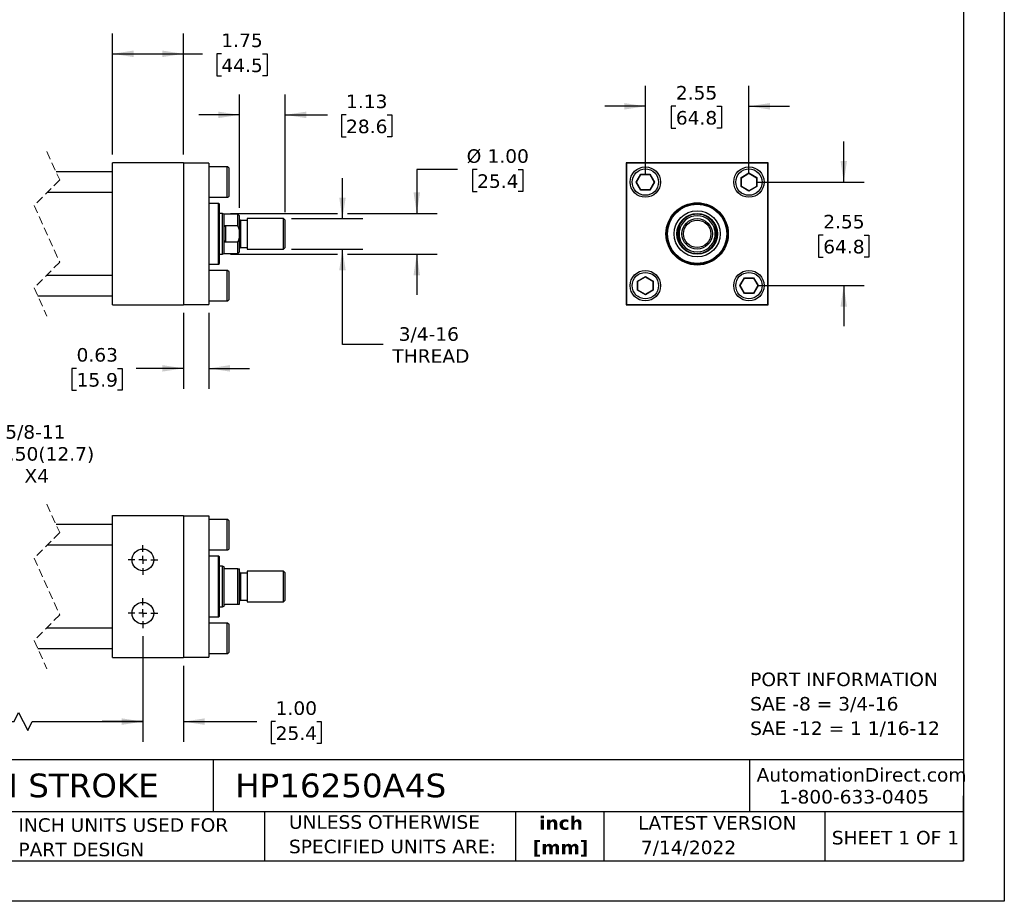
# Model space of a CAD drawing. Header units: inches. Extents: x 0 to 44, y 0 to 34.
# Tile 2 of 3: x 19.8 to 44, y 0 to 21.7. Entities that reach past the tile are written whole.
import ezdxf

# ---------------------------------------------------------------- set-up
doc = ezdxf.new("R2010")
doc.units = ezdxf.units.IN
doc.header["$LTSCALE"] = 4
doc.header["$MEASUREMENT"] = 0
for name, pattern in [('SLD-Center', [0.75, 0.6, -0.05, 0.05, -0.05]), ('SLD-Dashed', [0.075, 0.05, -0.025]), ('SLD-Solid', [0])]:
    doc.linetypes.add(name, pattern=pattern)
doc.layers.add('CENTER', color=40, linetype='SLD-Center')
doc.layers.add('DIMENSIONS', color=140, linetype='SLD-Solid', lineweight=25)
doc.layers.add('TEXT', color=140, linetype='SLD-Solid', lineweight=25)
doc.styles.add('SLDTEXTSTYLE0', font='VERDANA.TTF')
doc.styles.add('SLDTEXTSTYLE1', font='VERDANAB.TTF')
doc.dimstyles.new('SLDDIMSTYLE0', dxfattribs={"dimtxt": 0.339844, "dimasz": 0.52, "dimexe": 0, "dimexo": 0.0625, "dimgap": 0.084961, "dimtad": 0, "dimtih": 1, "dimtoh": 1, "dimrnd": 1e-09, "dimzin": 4, "dimdsep": 46, "dimtxsty": 'SLDTEXTSTYLE0', "dimsah": 1, "dimcen": 0.09, "dimadec": 0, "dimazin": 1, "dimtfac": 1, "dimtofl": 0, "dimtmove": 0, "dimatfit": 3, "dimfxl": 0, "dimfrac": 2, "dimtolj": 1, "dimtzin": 12, "dimarcsym": 0})
doc.dimstyles.new('SLDDIMSTYLE1', dxfattribs={"dimtxt": 0.339844, "dimasz": 0.52, "dimexe": 0, "dimexo": 0.0625, "dimgap": 0.084961, "dimtad": 0, "dimtih": 1, "dimtoh": 1, "dimrnd": 1e-09, "dimzin": 12, "dimdsep": 46, "dimtxsty": 'SLDTEXTSTYLE0', "dimsah": 1, "dimcen": 0.09, "dimadec": 0, "dimazin": 3, "dimtfac": 1, "dimtofl": 0, "dimtmove": 0, "dimatfit": 3, "dimfxl": 0, "dimfrac": 2, "dimtolj": 1, "dimtzin": 12, "dimarcsym": 0})
doc.dimstyles.new('SLDDIMSTYLE2', dxfattribs={"dimtxt": 0.339844, "dimasz": 0.52, "dimexe": 0, "dimexo": 0.0625, "dimgap": 0.084961, "dimtad": 0, "dimtih": 1, "dimtoh": 1, "dimrnd": 1e-09, "dimzin": 12, "dimdsep": 46, "dimtxsty": 'SLDTEXTSTYLE0', "dimsah": 1, "dimcen": 0.09, "dimadec": 0, "dimazin": 3, "dimtfac": 1, "dimtmove": 0, "dimatfit": 0, "dimfxl": 0, "dimfrac": 2, "dimtolj": 1, "dimtzin": 12, "dimarcsym": 0})
doc.dimstyles.new('SLDDIMSTYLE3', dxfattribs={"dimtxt": 0.339844, "dimasz": 0.52, "dimexe": 0, "dimexo": 0.0625, "dimgap": 0.084961, "dimtad": 0, "dimtih": 1, "dimtoh": 1, "dimrnd": 1e-09, "dimzin": 4, "dimdsep": 46, "dimtxsty": 'SLDTEXTSTYLE0', "dimsah": 1, "dimcen": 0.09, "dimadec": 0, "dimazin": 1, "dimtfac": 1, "dimtmove": 0, "dimatfit": 0, "dimfxl": 0, "dimfrac": 2, "dimtolj": 1, "dimtzin": 12, "dimarcsym": 0})
doc.dimstyles.new('SLDDIMSTYLE4', dxfattribs={"dimtxt": 0.339844, "dimasz": 0.52, "dimexe": 0, "dimexo": 0.0625, "dimgap": 0.084961, "dimtad": 0, "dimtih": 1, "dimtoh": 1, "dimrnd": 1e-09, "dimdsep": 46, "dimtxsty": 'SLDTEXTSTYLE0', "dimsah": 1, "dimcen": 0.09, "dimadec": 0, "dimazin": 2, "dimtfac": 1, "dimtmove": 0, "dimatfit": 0, "dimfxl": 0, "dimfrac": 2, "dimtolj": 1, "dimtzin": 12, "dimarcsym": 0})
doc.dimstyles.new('SLDDIMSTYLE6', dxfattribs={"dimtxt": 0.339844, "dimasz": 0.52, "dimexe": 0, "dimexo": 0.0625, "dimgap": 0.084961, "dimtad": 0, "dimtih": 1, "dimtoh": 1, "dimrnd": 1e-09, "dimzin": 12, "dimdsep": 46, "dimtxsty": 'SLDTEXTSTYLE0', "dimsah": 1, "dimcen": 0, "dimadec": 0, "dimazin": 3, "dimtfac": 1, "dimtofl": 0, "dimtmove": 0, "dimatfit": 3, "dimfxl": 0, "dimfrac": 2, "dimtolj": 1, "dimtzin": 12, "dimarcsym": 0})

# ---------------------------------------------------------------- blocks, each defined once
blk = doc.blocks.new('SW_NOTE_0')
at = {"layer": 'TEXT', "color": 0, "char_height": 0.33333, "attachment_point": 1, "style": 'SLDTEXTSTYLE0'}
for s, insert in [('PORT INFORMATION', (0, 0.423)), ('SAE -8 = 3/4-16', (0, -0.179)), ('SAE -12 = 1 1/16-12', (0, -0.78))]:
    blk.add_mtext(s, dxfattribs=dict(at, insert=insert))
blk = doc.blocks.new('SW_NOTE_0_1')
at = {"layer": 'TEXT', "color": 0, "char_height": 0.3333, "attachment_point": 2, "style": 'SLDTEXTSTYLE1'}
for s, insert in [('inch', (0.5, 0.423)), ('[mm]', (0.489, -0.179))]:
    blk.add_mtext(s, dxfattribs=dict(at, insert=insert))
blk = doc.blocks.new('SW_NOTE_0_2')
at = {"layer": 'TEXT', "color": 0, "char_height": 0.33333, "attachment_point": 1, "style": 'SLDTEXTSTYLE0'}
for s, insert in [('UNLESS OTHERWISE ', (0, 0.423)), ('SPECIFIED UNITS ARE:', (0, -0.179))]:
    blk.add_mtext(s, dxfattribs=dict(at, insert=insert))
blk = doc.blocks.new('SW_NOTE_0_6')
at = {"layer": 'TEXT', "color": 0, "char_height": 0.33333, "attachment_point": 1, "style": 'SLDTEXTSTYLE0'}
for s, insert in [('INCH UNITS USED FOR ', (0, 0.423)), ('PART DESIGN', (0, -0.179))]:
    blk.add_mtext(s, dxfattribs=dict(at, insert=insert))
blk = doc.blocks.new('_D_1')
at = {"layer": 'DIMENSIONS'}
for p, q in [((22.05, 18.38), (22.05, 21.362)), ((23.8, 18.38), (23.8, 21.362)), ((22.05, 20.862), (23.8, 20.862)), ((23.8, 20.862), (24.271, 20.862)), ((24.731, 20.862), (24.617, 20.862)), ((24.617, 20.862), (24.617, 20.322)), ((25.741, 20.862), (25.855, 20.862)), ((25.855, 20.862), (25.855, 20.322)), ((24.617, 20.322), (24.731, 20.322)), ((25.855, 20.322), (25.741, 20.322))]:
    blk.add_line(p, q, dxfattribs=at)
for points in [[(22.05, 20.862), (22.57, 20.782), (22.57, 20.942)], [(23.8, 20.862), (23.28, 20.942), (23.28, 20.782)]]:
    blk.add_solid(points, dxfattribs=at)
at = {"layer": 'DIMENSIONS', "char_height": 0.3333, "attachment_point": 1, "style": 'SLDTEXTSTYLE0'}
for s, insert in [('1.75', (24.731, 21.361)), ('44.5', (24.731, 20.745))]:
    blk.add_mtext(s, dxfattribs=dict(at, insert=insert))
blk = doc.blocks.new('_D_2')
at = {"layer": 'DIMENSIONS'}
for p, q in [((25.175, 17.074), (25.175, 19.859)), ((26.3, 16.965), (26.3, 19.859)), ((25.175, 19.359), (24.175, 19.359)), ((26.3, 19.359), (27.34, 19.359)), ((27.8, 19.359), (27.686, 19.359)), ((27.686, 19.359), (27.686, 18.819)), ((28.81, 19.359), (28.924, 19.359)), ((28.924, 19.359), (28.924, 18.819)), ((27.686, 18.819), (27.8, 18.819)), ((28.924, 18.819), (28.81, 18.819))]:
    blk.add_line(p, q, dxfattribs=at)
for points in [[(25.175, 19.359), (24.655, 19.439), (24.655, 19.279)], [(26.3, 19.359), (26.82, 19.279), (26.82, 19.439)]]:
    blk.add_solid(points, dxfattribs=at)
at = {"layer": 'DIMENSIONS', "char_height": 0.3333, "attachment_point": 1, "style": 'SLDTEXTSTYLE0'}
for s, insert in [('1.13', (27.8, 19.858)), ('28.6', (27.8, 19.242))]:
    blk.add_mtext(s, dxfattribs=dict(at, insert=insert))
blk = doc.blocks.new('_D_3')
at = {"layer": 'DIMENSIONS'}
for p, q in [((30.541, 18.013), (29.541, 18.013)), ((29.541, 18.013), (29.541, 16.93)), ((31.026, 18.013), (30.911, 18.013)), ((30.911, 18.013), (30.911, 17.473)), ((32.035, 18.013), (32.15, 18.013)), ((32.15, 18.013), (32.15, 17.473)), ((30.911, 17.473), (31.026, 17.473)), ((32.15, 17.473), (32.035, 17.473)), ((24.956, 16.93), (27.592, 16.93)), ((27.832, 16.93), (30.041, 16.93)), ((24.956, 15.93), (27.592, 15.93)), ((27.832, 15.93), (30.041, 15.93)), ((29.541, 15.93), (29.541, 14.93))]:
    blk.add_line(p, q, dxfattribs=at)
for points in [[(29.541, 16.93), (29.621, 17.45), (29.461, 17.45)], [(29.541, 15.93), (29.461, 15.41), (29.621, 15.41)]]:
    blk.add_solid(points, dxfattribs=at)
at = {"layer": 'DIMENSIONS', "char_height": 0.3333, "attachment_point": 1, "style": 'SLDTEXTSTYLE0'}
for s, insert in [('%%c', (30.769, 18.512)), ('1.00', (31.282, 18.512)), ('25.4', (31.026, 17.896))]:
    blk.add_mtext(s, dxfattribs=dict(at, insert=insert))
blk = doc.blocks.new('_D_4')
at = {"layer": 'DIMENSIONS'}
for p, q in [((27.712, 16.805), (27.712, 17.805)), ((26.461, 16.805), (28.212, 16.805)), ((26.461, 16.055), (28.212, 16.055)), ((27.712, 13.707), (27.712, 16.055)), ((28.712, 13.707), (27.712, 13.707))]:
    blk.add_line(p, q, dxfattribs=at)
for points in [[(27.712, 16.805), (27.792, 17.325), (27.632, 17.325)], [(27.712, 16.055), (27.632, 15.535), (27.792, 15.535)]]:
    blk.add_solid(points, dxfattribs=at)
at = {"layer": 'DIMENSIONS', "char_height": 0.3333, "attachment_point": 1, "style": 'SLDTEXTSTYLE0'}
for s, insert in [('3/4-16', (29.096, 14.131)), ('THREAD', (28.941, 13.59))]:
    blk.add_mtext(s, dxfattribs=dict(at, insert=insert))
blk = doc.blocks.new('_D_5')
at = {"layer": 'DIMENSIONS'}
for p, q in [((23.8, 14.49), (23.8, 12.619)), ((24.425, 14.49), (24.425, 12.619)), ((21.168, 13.119), (21.054, 13.119)), ((21.054, 13.119), (21.054, 12.579)), ((22.178, 13.119), (22.292, 13.119)), ((22.292, 13.119), (22.292, 12.579)), ((23.8, 13.119), (22.639, 13.119)), ((24.425, 13.119), (25.425, 13.119)), ((21.054, 12.579), (21.168, 12.579)), ((22.292, 12.579), (22.178, 12.579))]:
    blk.add_line(p, q, dxfattribs=at)
for points in [[(23.8, 13.119), (23.28, 13.199), (23.28, 13.039)], [(24.425, 13.119), (24.945, 13.039), (24.945, 13.199)]]:
    blk.add_solid(points, dxfattribs=at)
at = {"layer": 'DIMENSIONS', "char_height": 0.3333, "attachment_point": 1, "style": 'SLDTEXTSTYLE0'}
for s, insert in [('0.63', (21.168, 13.619)), ('15.9', (21.168, 13.003))]:
    blk.add_mtext(s, dxfattribs=dict(at, insert=insert))
blk = doc.blocks.new('_D_6')
at = {"layer": 'DIMENSIONS'}
for p, q in [((35.166, 17.905), (35.166, 20.07)), ((37.716, 17.905), (37.716, 20.07)), ((35.166, 19.57), (34.166, 19.57)), ((35.917, 19.57), (35.803, 19.57)), ((35.803, 19.57), (35.803, 19.03)), ((36.927, 19.57), (37.041, 19.57)), ((37.041, 19.57), (37.041, 19.03)), ((37.716, 19.57), (38.716, 19.57)), ((35.803, 19.03), (35.917, 19.03)), ((37.041, 19.03), (36.927, 19.03))]:
    blk.add_line(p, q, dxfattribs=at)
for points in [[(35.166, 19.57), (34.646, 19.65), (34.646, 19.49)], [(37.716, 19.57), (38.236, 19.49), (38.236, 19.65)]]:
    blk.add_solid(points, dxfattribs=at)
at = {"layer": 'DIMENSIONS', "char_height": 0.3333, "attachment_point": 1, "style": 'SLDTEXTSTYLE0'}
for s, insert in [('2.55', (35.917, 20.07)), ('64.8', (35.917, 19.454))]:
    blk.add_mtext(s, dxfattribs=dict(at, insert=insert))
blk = doc.blocks.new('_D_7')
at = {"layer": 'DIMENSIONS'}
for p, q in [((40.049, 17.705), (40.049, 18.705)), ((37.916, 17.705), (40.549, 17.705)), ((39.544, 16.399), (39.43, 16.399)), ((39.43, 16.399), (39.43, 15.858)), ((40.554, 16.399), (40.668, 16.399)), ((40.668, 16.399), (40.668, 15.858)), ((39.43, 15.858), (39.544, 15.858)), ((40.668, 15.858), (40.554, 15.858)), ((37.916, 15.155), (40.549, 15.155)), ((40.049, 15.155), (40.049, 14.155))]:
    blk.add_line(p, q, dxfattribs=at)
for points in [[(40.049, 17.705), (40.129, 18.225), (39.969, 18.225)], [(40.049, 15.155), (39.969, 14.635), (40.129, 14.635)]]:
    blk.add_solid(points, dxfattribs=at)
at = {"layer": 'DIMENSIONS', "char_height": 0.3333, "attachment_point": 1, "style": 'SLDTEXTSTYLE0'}
for s, insert in [('2.55', (39.544, 16.898)), ('64.8', (39.544, 16.282))]:
    blk.add_mtext(s, dxfattribs=dict(at, insert=insert))
blk = doc.blocks.new('_D_19')
at = {"layer": 'DIMENSIONS'}
for p, q in [((16.896, 6.527), (16.896, 3.924)), ((22.8, 6.527), (22.8, 3.924)), ((19.632, 4.424), (19.743, 4.646)), ((19.743, 4.646), (19.966, 4.202)), ((13.533, 4.424), (13.419, 4.424)), ((13.419, 4.424), (13.419, 3.884)), ((14.825, 4.424), (14.94, 4.424)), ((14.94, 4.424), (14.94, 3.884)), ((16.896, 4.424), (15.286, 4.424)), ((16.896, 4.424), (19.632, 4.424)), ((19.966, 4.202), (20.077, 4.424)), ((20.077, 4.424), (22.8, 4.424)), ((13.419, 3.884), (13.533, 3.884)), ((14.94, 3.884), (14.825, 3.884))]:
    blk.add_line(p, q, dxfattribs=at)
for points in [[(16.896, 4.424), (17.416, 4.344), (17.416, 4.504)], [(22.8, 4.424), (22.28, 4.504), (22.28, 4.344)]]:
    blk.add_solid(points, dxfattribs=at)
at = {"layer": 'DIMENSIONS', "char_height": 0.3333, "attachment_point": 1, "style": 'SLDTEXTSTYLE0'}
for s, insert in [('7.00', (13.674, 4.923)), ('177.8', (13.533, 4.307))]:
    blk.add_mtext(s, dxfattribs=dict(at, insert=insert))
blk = doc.blocks.new('_D_20')
at = {"layer": 'DIMENSIONS'}
for p, q in [((22.8, 6.527), (22.8, 3.924)), ((23.8, 5.799), (23.8, 3.924)), ((22.8, 4.424), (21.8, 4.424)), ((23.8, 4.424), (25.608, 4.424)), ((26.068, 4.424), (25.954, 4.424)), ((25.954, 4.424), (25.954, 3.884)), ((27.078, 4.424), (27.192, 4.424)), ((27.192, 4.424), (27.192, 3.884)), ((25.954, 3.884), (26.068, 3.884)), ((27.192, 3.884), (27.078, 3.884))]:
    blk.add_line(p, q, dxfattribs=at)
for points in [[(22.8, 4.424), (22.28, 4.504), (22.28, 4.344)], [(23.8, 4.424), (24.32, 4.344), (24.32, 4.504)]]:
    blk.add_solid(points, dxfattribs=at)
at = {"layer": 'DIMENSIONS', "char_height": 0.3333, "attachment_point": 1, "style": 'SLDTEXTSTYLE0'}
for s, insert in [('1.00', (26.068, 4.923)), ('25.4', (26.068, 4.307))]:
    blk.add_mtext(s, dxfattribs=dict(at, insert=insert))
blk = doc.blocks.new('SW_SYMBOL_HOLE_DEPTH')
at = {"layer": 'DIMENSIONS', "color": 0}
for p, q in [((0, 137.8), (126, 137.8)), ((63, 137.8), (63, 11.8)), ((15.7, 87.4), (63, 11.8)), ((110.2, 87.4), (63, 11.8))]:
    blk.add_line(p, q, dxfattribs=at)
blk = doc.blocks.new('_D_21')
at = {"layer": 'DIMENSIONS'}
for p, q in [((16.965, 8.661), (17.599, 11.028)), ((17.599, 11.028), (18.474, 11.028))]:
    blk.add_line(p, q, dxfattribs=at)
blk.add_solid([(16.965, 8.661), (17.177, 9.143), (17.022, 9.184)], dxfattribs=at)
at = {"layer": 'DIMENSIONS', "xscale": 0.002688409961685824, "yscale": 0.002688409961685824, "zscale": 0.002688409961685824}
blk.add_blockref('SW_SYMBOL_HOLE_DEPTH', (18.724, 10.803), dxfattribs=at)
at = {"layer": 'DIMENSIONS', "char_height": 0.3333, "attachment_point": 1, "style": 'SLDTEXTSTYLE0'}
for s, insert in [('5/8-11', (19.412, 11.721)), ('0.50(12.7)', (19.21, 11.181)), ('X4', (19.886, 10.641))]:
    blk.add_mtext(s, dxfattribs=dict(at, insert=insert))
blk = doc.blocks.new('SW_CENTERMARKSYMBOL_8')
at = {"layer": 'CENTER', "color": 0}
for p, q in [((0, 0.2), (0, 0.366)), ((-0.2, 0), (-0.366, 0)), ((0, 0), (-0.1, 0)), ((0, 0), (0, 0.1)), ((0, 0), (0, -0.1)), ((0, 0), (0.1, 0)), ((0.2, 0), (0.366, 0)), ((0, -0.2), (0, -0.366))]:
    blk.add_line(p, q, dxfattribs=at)
blk = doc.blocks.new('SW_CENTERMARKSYMBOL_9')
at = {"layer": 'CENTER', "color": 0}
for p, q in [((0, 0.2), (0, 0.366)), ((-0.2, 0), (-0.366, 0)), ((0, 0), (-0.1, 0)), ((0, 0), (0, 0.1)), ((0, 0), (0, -0.1)), ((0, 0), (0.1, 0)), ((0.2, 0), (0.366, 0)), ((0, -0.2), (0, -0.366))]:
    blk.add_line(p, q, dxfattribs=at)

msp = doc.modelspace()

# ---------------------------------------------------------------- linework, layer by layer
at = {"color": 7, "linetype": 'SLD-Solid'}
for p, q in [((44, 34), (44, 0)), ((44, 0), (0, 0))]:
    msp.add_line(p, q, dxfattribs=at)
at = {"color": 7, "linetype": 'SLD-Dashed', "lineweight": 18}
for p, q in [((20.439, 18.455), (20.754, 17.757)), ((20.754, 17.757), (20.124, 17.127)), ((20.124, 17.127), (20.754, 15.732)), ((20.754, 15.732), (20.124, 15.102)), ((20.124, 15.102), (20.439, 14.405)), ((20.439, 9.774), (20.754, 9.076)), ((20.754, 9.076), (20.124, 8.446)), ((20.124, 8.446), (20.754, 7.051)), ((20.754, 7.051), (20.124, 6.421)), ((20.124, 6.421), (20.439, 5.724))]:
    msp.add_line(p, q, dxfattribs=at)
for p, q in [((22.05, 14.68), (22.05, 18.18)), ((23.8, 18.18), (22.05, 18.18)), ((23.8, 18.18), (23.8, 14.68)), ((34.691, 18.18), (34.691, 14.68)), ((38.191, 18.18), (34.691, 18.18)), ((38.191, 14.68), (38.191, 18.18)), ((22.05, 17.955), (20.665, 17.955)), ((24.425, 18.17), (23.8, 18.17)), ((24.425, 18.17), (24.425, 14.69)), ((24.875, 18.08), (24.425, 18.08)), ((24.875, 17.33), (24.875, 18.08)), ((24.925, 17.705), (24.925, 18.03)), ((34.701, 18.17), (34.701, 14.69)), ((38.181, 18.17), (34.701, 18.17)), ((38.181, 14.69), (38.181, 18.17)), ((24.925, 17.38), (24.925, 17.705)), ((34.94, 17.705), (35.053, 17.9)), ((35.053, 17.509), (34.94, 17.705)), ((34.94, 17.705), (34.949, 17.705)), ((34.949, 17.705), (35.058, 17.892)), ((35.058, 17.517), (34.949, 17.705)), ((35.053, 17.9), (35.279, 17.9)), ((35.058, 17.892), (35.053, 17.9)), ((35.058, 17.892), (35.274, 17.892)), ((35.279, 17.9), (35.274, 17.892)), ((35.274, 17.892), (35.383, 17.705)), ((35.383, 17.705), (35.274, 17.517)), ((35.279, 17.9), (35.392, 17.705)), ((35.392, 17.705), (35.279, 17.509)), ((35.392, 17.705), (35.383, 17.705)), ((37.521, 17.818), (37.716, 17.931)), ((37.521, 17.592), (37.521, 17.818)), ((37.521, 17.818), (37.529, 17.813)), ((37.529, 17.813), (37.716, 17.921)), ((37.529, 17.596), (37.529, 17.813)), ((37.716, 17.931), (37.912, 17.818)), ((37.716, 17.931), (37.716, 17.921)), ((37.716, 17.921), (37.904, 17.813)), ((37.904, 17.813), (37.912, 17.818)), ((37.904, 17.813), (37.904, 17.596)), ((37.912, 17.818), (37.912, 17.592)), ((20.452, 17.455), (22.05, 17.455)), ((35.053, 17.509), (35.058, 17.517)), ((35.279, 17.509), (35.053, 17.509)), ((35.274, 17.517), (35.058, 17.517)), ((35.279, 17.509), (35.274, 17.517)), ((37.521, 17.592), (37.529, 17.596)), ((37.716, 17.479), (37.521, 17.592)), ((37.716, 17.488), (37.529, 17.596)), ((37.904, 17.596), (37.716, 17.488)), ((37.912, 17.592), (37.716, 17.479)), ((37.716, 17.479), (37.716, 17.488)), ((37.912, 17.592), (37.904, 17.596)), ((24.425, 17.33), (24.875, 17.33)), ((24.662, 17.179), (24.425, 17.179)), ((24.682, 17.159), (24.662, 17.179)), ((24.662, 15.68), (24.662, 17.179)), ((24.682, 15.7), (24.682, 17.159)), ((24.756, 16.93), (24.682, 16.93)), ((24.8, 16.914), (24.756, 16.93)), ((24.756, 16.43), (24.756, 16.93)), ((25.136, 16.914), (24.8, 16.914)), ((24.8, 16.55), (24.8, 16.914)), ((25.175, 16.874), (25.136, 16.914)), ((25.136, 16.637), (25.136, 16.914)), ((25.175, 16.509), (25.175, 16.874)), ((25.363, 16.762), (25.206, 16.762)), ((25.206, 16.762), (25.206, 16.43)), ((26.261, 16.805), (25.363, 16.805)), ((25.363, 16.805), (25.363, 16.43)), ((26.3, 16.765), (26.261, 16.805)), ((26.261, 16.43), (26.261, 16.805)), ((26.3, 16.094), (26.3, 16.765)), ((24.8, 16.309), (24.8, 16.55)), ((24.831, 16.637), (24.831, 16.223)), ((24.831, 16.637), (25.136, 16.637)), ((25.175, 16.35), (25.175, 16.509)), ((35.972, 16.309), (35.972, 16.55)), ((36.004, 16.35), (36.004, 16.509)), ((36.879, 16.509), (36.879, 16.35)), ((36.91, 16.55), (36.91, 16.309)), ((24.756, 15.93), (24.756, 16.43)), ((24.8, 15.946), (24.8, 16.309)), ((25.175, 15.985), (25.175, 16.35)), ((25.206, 16.43), (25.206, 16.098)), ((25.363, 16.43), (25.363, 16.055)), ((26.261, 16.055), (26.261, 16.43)), ((25.136, 16.223), (24.831, 16.223)), ((25.136, 15.946), (25.136, 16.223)), ((25.206, 16.098), (25.363, 16.098)), ((25.363, 16.055), (26.261, 16.055)), ((26.261, 16.055), (26.3, 16.094)), ((24.682, 15.93), (24.756, 15.93)), ((24.756, 15.93), (24.8, 15.946)), ((24.8, 15.946), (25.136, 15.946)), ((25.136, 15.946), (25.175, 15.985)), ((24.425, 15.68), (24.662, 15.68)), ((24.875, 15.53), (24.425, 15.53)), ((24.662, 15.68), (24.682, 15.7)), ((24.875, 14.78), (24.875, 15.53)), ((22.05, 15.405), (20.427, 15.405)), ((24.925, 14.83), (24.925, 15.48)), ((34.971, 15.268), (35.166, 15.381)), ((34.971, 15.042), (34.971, 15.268)), ((34.971, 15.268), (34.979, 15.263)), ((34.979, 15.263), (35.166, 15.371)), ((35.166, 15.381), (35.362, 15.268)), ((35.166, 15.381), (35.166, 15.371)), ((35.166, 15.371), (35.354, 15.263)), ((35.362, 15.268), (35.354, 15.263)), ((35.362, 15.268), (35.362, 15.042)), ((37.49, 15.155), (37.603, 15.35)), ((37.499, 15.155), (37.608, 15.342)), ((37.603, 15.35), (37.829, 15.35)), ((37.603, 15.35), (37.608, 15.342)), ((37.608, 15.342), (37.824, 15.342)), ((37.829, 15.35), (37.824, 15.342)), ((37.824, 15.342), (37.933, 15.155)), ((37.829, 15.35), (37.942, 15.155)), ((34.979, 15.046), (34.971, 15.042)), ((35.166, 14.929), (34.971, 15.042)), ((34.979, 15.046), (34.979, 15.263)), ((35.166, 14.938), (34.979, 15.046)), ((35.354, 15.046), (35.166, 14.938)), ((35.362, 15.042), (35.166, 14.929)), ((35.354, 15.263), (35.354, 15.046)), ((35.362, 15.042), (35.354, 15.046)), ((37.603, 14.959), (37.49, 15.155)), ((37.49, 15.155), (37.499, 15.155)), ((37.608, 14.967), (37.499, 15.155)), ((37.933, 15.155), (37.824, 14.967)), ((37.942, 15.155), (37.829, 14.959)), ((37.942, 15.155), (37.933, 15.155)), ((20.213, 14.905), (22.05, 14.905)), ((35.166, 14.929), (35.166, 14.938)), ((37.603, 14.959), (37.608, 14.967)), ((37.829, 14.959), (37.603, 14.959)), ((37.824, 14.967), (37.608, 14.967)), ((37.824, 14.967), (37.829, 14.959)), ((22.05, 14.68), (23.8, 14.68)), ((23.8, 14.69), (24.425, 14.69)), ((24.425, 14.78), (24.875, 14.78)), ((34.691, 14.68), (38.191, 14.68)), ((34.701, 14.69), (38.181, 14.69)), ((22.05, 9.499), (23.8, 9.499)), ((22.05, 5.999), (22.05, 9.499)), ((23.8, 9.499), (23.8, 5.999)), ((23.8, 9.489), (24.425, 9.489)), ((24.425, 9.489), (24.425, 6.009)), ((22.05, 9.274), (20.665, 9.274)), ((24.875, 9.399), (24.425, 9.399)), ((24.875, 8.649), (24.875, 9.399)), ((24.925, 9.024), (24.925, 9.349)), ((24.925, 8.699), (24.925, 9.024)), ((20.452, 8.774), (22.05, 8.774)), ((24.425, 8.649), (24.875, 8.649)), ((24.662, 8.498), (24.425, 8.498)), ((24.682, 8.478), (24.662, 8.498)), ((24.662, 7.749), (24.662, 8.498)), ((24.682, 7.019), (24.682, 8.478)), ((24.756, 8.249), (24.682, 8.249)), ((24.8, 8.233), (24.756, 8.249)), ((24.756, 7.249), (24.756, 8.249)), ((24.8, 8.217), (24.8, 8.233)), ((24.8, 7.28), (24.8, 8.217)), ((25.136, 8.186), (24.831, 8.186)), ((25.136, 7.311), (25.136, 8.186)), ((25.136, 8.186), (25.175, 8.186)), ((25.175, 7.311), (25.175, 8.186)), ((25.363, 8.081), (25.206, 8.081)), ((25.206, 8.081), (25.206, 7.417)), ((26.261, 8.124), (25.363, 8.124)), ((25.363, 8.124), (25.363, 7.374)), ((26.3, 8.084), (26.261, 8.124)), ((26.261, 7.374), (26.261, 8.124)), ((26.3, 7.413), (26.3, 8.084)), ((24.662, 6.999), (24.662, 7.749)), ((24.8, 7.265), (24.8, 7.28)), ((24.831, 7.311), (25.136, 7.311)), ((25.136, 7.311), (25.175, 7.311)), ((25.206, 7.417), (25.363, 7.417)), ((25.363, 7.374), (26.261, 7.374)), ((26.261, 7.374), (26.3, 7.413)), ((24.682, 7.249), (24.756, 7.249)), ((24.756, 7.249), (24.8, 7.265)), ((24.425, 6.999), (24.662, 6.999)), ((24.875, 6.849), (24.425, 6.849)), ((24.662, 6.999), (24.682, 7.019)), ((24.875, 6.099), (24.875, 6.849)), ((24.925, 6.149), (24.925, 6.799)), ((22.05, 6.724), (20.427, 6.724)), ((20.213, 6.224), (22.05, 6.224)), ((24.425, 6.099), (24.875, 6.099)), ((22.05, 5.999), (23.8, 5.999)), ((23.8, 6.009), (24.425, 6.009))]:
    msp.add_line(p, q)
for centre, radius in [((35.166, 17.705), 0.375), ((37.716, 17.705), 0.375), ((36.441, 16.43), 0.767), ((36.441, 16.43), 0.758), ((36.441, 16.43), 0.75), ((36.441, 16.43), 0.729), ((36.441, 16.43), 0.568), ((36.441, 16.43), 0.5), ((36.441, 16.43), 0.501), ((36.441, 16.43), 0.375), ((36.441, 16.43), 0.336), ((35.166, 15.155), 0.375), ((37.716, 15.155), 0.375), ((22.8, 8.405), 0.266), ((22.8, 7.093), 0.266)]:
    msp.add_circle(centre, radius)
for centre, radius, start, end in [((24.875, 18.03), 0.05, 0.0002, 89.9999), ((24.875, 17.38), 0.05, 270.0001, 359.9998), ((25.206, 16.793), 0.0312, 179.9996, 270.0002), ((36.441, 16.43), 0.484, 25.321, 154.679), ((36.441, 16.43), 0.445, 10.2745, 169.7255), ((36.441, 16.43), 0.484, 165.579, 194.421), ((36.441, 16.43), 0.484, 345.579, 14.421), ((36.441, 16.43), 0.445, 190.2745, 349.7255), ((25.206, 16.067), 0.0312, 89.9998, 180.0004), ((36.441, 16.43), 0.484, 205.321, 334.679), ((24.875, 15.48), 0.05, 0.0002, 89.9999), ((24.875, 14.83), 0.05, 270.0001, 359.9998), ((24.875, 9.349), 0.05, 0.0002, 89.9999), ((24.875, 8.699), 0.05, 270.0001, 359.9998), ((25.206, 8.112), 0.0312, 179.9996, 270.0002), ((25.206, 7.385), 0.0312, 89.9998, 180.0004), ((24.875, 6.799), 0.05, 0.0002, 89.9999), ((24.875, 6.149), 0.05, 270.0001, 359.9998)]:
    msp.add_arc(centre, radius, start, end)
for points, knots in [([(34.841, 17.705), (34.841, 17.791), (34.875, 17.874), (34.997, 17.996), (35.08, 18.03), (35.252, 18.03), (35.335, 17.996), (35.457, 17.874), (35.491, 17.791), (35.491, 17.705)], [0, 0, 0, 0, 0.25, 0.25, 0.5, 0.5, 0.75, 0.75, 1, 1, 1, 1]), ([(37.716, 17.38), (37.63, 17.38), (37.547, 17.414), (37.425, 17.536), (37.391, 17.619), (37.391, 17.791), (37.425, 17.874), (37.547, 17.996), (37.63, 18.03), (37.716, 18.03)], [0, 0, 0, 0, 0.25, 0.25, 0.5, 0.5, 0.75, 0.75, 1, 1, 1, 1]), ([(37.716, 18.03), (37.802, 18.03), (37.885, 17.996), (38.007, 17.874), (38.041, 17.791), (38.041, 17.619), (38.007, 17.536), (37.885, 17.414), (37.802, 17.38), (37.716, 17.38)], [0, 0, 0, 0, 0.25, 0.25, 0.5, 0.5, 0.75, 0.75, 1, 1, 1, 1]), ([(35.491, 17.705), (35.491, 17.619), (35.457, 17.536), (35.335, 17.414), (35.252, 17.38), (35.08, 17.38), (34.997, 17.414), (34.875, 17.536), (34.841, 17.619), (34.841, 17.705)], [0, 0, 0, 0, 0.25, 0.25, 0.5, 0.5, 0.75, 0.75, 1, 1, 1, 1]), ([(24.8, 16.55), (24.8, 16.571), (24.801, 16.595), (24.811, 16.622), (24.817, 16.631), (24.824, 16.635), (24.829, 16.637), (24.831, 16.637), (24.831, 16.637)], [0, 0, 0, 0, 0.608302, 0.723461, 0.87217, 0.928961, 0.987686, 1, 1, 1, 1]), ([(25.175, 16.509), (25.17, 16.531), (25.161, 16.574), (25.144, 16.616), (25.136, 16.637)], [0, 0, 0, 0, 0.496499, 1, 1, 1, 1]), ([(35.972, 16.55), (35.974, 16.559), (35.977, 16.567), (35.982, 16.583), (35.985, 16.591), (35.991, 16.607), (35.994, 16.615), (35.998, 16.626), (36, 16.629), (36.003, 16.635), (36.004, 16.637), (36.004, 16.637)], [0, 0, 0, 0, 0.25, 0.25, 0.5, 0.5, 0.75, 0.75, 0.875, 0.875, 1, 1, 1, 1]), ([(36.879, 16.637), (36.879, 16.637), (36.88, 16.635), (36.882, 16.629), (36.884, 16.626), (36.888, 16.615), (36.891, 16.607), (36.897, 16.591), (36.9, 16.583), (36.905, 16.567), (36.908, 16.559), (36.91, 16.55)], [0, 0, 0, 0, 0.125, 0.125, 0.25, 0.25, 0.5, 0.5, 0.75, 0.75, 1, 1, 1, 1]), ([(24.831, 16.223), (24.83, 16.223), (24.826, 16.223), (24.82, 16.227), (24.813, 16.234), (24.802, 16.259), (24.8, 16.285), (24.8, 16.306), (24.8, 16.309)], [0, 0, 0, 0, 0.049227, 0.108361, 0.198922, 0.37325, 0.897659, 1, 1, 1, 1]), ([(25.136, 16.223), (25.144, 16.243), (25.161, 16.285), (25.17, 16.328), (25.175, 16.35)], [0, 0, 0, 0, 0.4970052, 1, 1, 1, 1]), ([(36.004, 16.223), (36.004, 16.223), (36.003, 16.225), (36, 16.23), (35.998, 16.234), (35.994, 16.244), (35.991, 16.252), (35.985, 16.268), (35.982, 16.276), (35.977, 16.293), (35.974, 16.301), (35.972, 16.309)], [0, 0, 0, 0, 0.125, 0.125, 0.25, 0.25, 0.5, 0.5, 0.75, 0.75, 1, 1, 1, 1]), ([(36.91, 16.309), (36.908, 16.301), (36.905, 16.293), (36.9, 16.276), (36.897, 16.268), (36.891, 16.252), (36.888, 16.244), (36.884, 16.234), (36.882, 16.23), (36.88, 16.225), (36.879, 16.223), (36.879, 16.223)], [0, 0, 0, 0, 0.25, 0.25, 0.5, 0.5, 0.75, 0.75, 0.875, 0.875, 1, 1, 1, 1]), ([(35.166, 14.83), (35.08, 14.83), (34.997, 14.864), (34.875, 14.986), (34.841, 15.069), (34.841, 15.241), (34.875, 15.324), (34.997, 15.446), (35.08, 15.48), (35.166, 15.48)], [0, 0, 0, 0, 0.25, 0.25, 0.5, 0.5, 0.75, 0.75, 1, 1, 1, 1]), ([(35.166, 15.48), (35.252, 15.48), (35.335, 15.446), (35.457, 15.324), (35.491, 15.241), (35.491, 15.069), (35.457, 14.986), (35.335, 14.864), (35.252, 14.83), (35.166, 14.83)], [0, 0, 0, 0, 0.25, 0.25, 0.5, 0.5, 0.75, 0.75, 1, 1, 1, 1]), ([(37.391, 15.155), (37.391, 15.241), (37.425, 15.324), (37.547, 15.446), (37.63, 15.48), (37.802, 15.48), (37.885, 15.446), (38.007, 15.324), (38.041, 15.241), (38.041, 15.155)], [0, 0, 0, 0, 0.25, 0.25, 0.5, 0.5, 0.75, 0.75, 1, 1, 1, 1]), ([(38.041, 15.155), (38.041, 15.069), (38.007, 14.986), (37.885, 14.864), (37.802, 14.83), (37.63, 14.83), (37.547, 14.864), (37.425, 14.986), (37.391, 15.069), (37.391, 15.155)], [0, 0, 0, 0, 0.25, 0.25, 0.5, 0.5, 0.75, 0.75, 1, 1, 1, 1]), ([(24.831, 8.186), (24.83, 8.186), (24.826, 8.186), (24.821, 8.188), (24.814, 8.191), (24.805, 8.199), (24.8, 8.209), (24.8, 8.216), (24.8, 8.217)], [0, 0, 0, 0, 0.098559, 0.207715, 0.349037, 0.555812, 0.944335, 1, 1, 1, 1]), ([(24.8, 7.28), (24.801, 7.287), (24.803, 7.296), (24.812, 7.305), (24.818, 7.309), (24.825, 7.311), (24.829, 7.311), (24.831, 7.311), (24.831, 7.311)], [0, 0, 0, 0, 0.42468, 0.54972, 0.758994, 0.85943, 0.975075, 1, 1, 1, 1])]:
    msp.add_open_spline(points, degree=3, knots=knots)
for points in [[(36.004, 16.509), (36.004, 16.553), (36.004, 16.596), (36.004, 16.637)], [(36.879, 16.637), (36.879, 16.596), (36.879, 16.553), (36.879, 16.509)], [(36.004, 16.223), (36.004, 16.264), (36.004, 16.306), (36.004, 16.35)], [(36.879, 16.223), (36.879, 16.264), (36.879, 16.306), (36.879, 16.35)]]:
    msp.add_open_spline(points, degree=3)
at = {"layer": 'TEXT'}
for p, q in [((43, 33), (43, 1)), ((43, 3.484), (1, 3.484)), ((24.529, 3.484), (24.529, 2.2)), ((37.728, 3.484), (37.728, 2.2)), ((43, 1), (43, 2.6)), ((43, 2.2), (1, 2.2)), ((25.792, 2.2), (25.792, 1)), ((31.972, 2.2), (31.972, 1)), ((34.144, 2.2), (34.144, 1)), ((39.582, 2.2), (39.582, 1)), ((1, 1), (43, 1))]:
    msp.add_line(p, q, dxfattribs=at)

# ---------------------------------------------------------------- block references
at = {"layer": 'CENTER'}
for name, p in [('SW_CENTERMARKSYMBOL_8', (22.8, 8.405)), ('SW_CENTERMARKSYMBOL_9', (22.8, 7.093))]:
    msp.add_blockref(name, p, dxfattribs=at)
at = {"layer": 'TEXT'}
for name, p in [('SW_NOTE_0', (37.746, 5.208)), ('SW_NOTE_0_6', (19.737, 1.622)), ('SW_NOTE_0_2', (26.395, 1.696)), ('SW_NOTE_0_1', (32.59, 1.673))]:
    msp.add_blockref(name, p, dxfattribs=at)

# ---------------------------------------------------------------- texts
at = {"layer": 'TEXT', "style": 'SLDTEXTSTYLE0'}
for s, insert, char_height, attachment_point in [('HYDRAULIC CYLINDER: NFPA, 2.5IN BORE, 4IN STROKE', (1.254, 3.145), 0.58333, 1), ('HP16250A4S', (25.072, 3.145), 0.5833, 1), ('AutomationDirect.com', (37.905, 3.281), 0.33333, 1), ('1-800-633-0405', (38.455, 2.74), 0.33333, 1), ('LATEST VERSION', (36.937, 2.098), 0.33333, 2), ('SHEET 1 OF 1', (39.755, 1.734), 0.33333, 1), ('7/14/2022', (35.057, 1.494), 0.3333, 1)]:
    msp.add_mtext(s, dxfattribs=dict(at, insert=insert, char_height=char_height, attachment_point=attachment_point))

# ---------------------------------------------------------------- dimensions: what is measured, and where the dimension line sits
at = {"layer": 'DIMENSIONS'}
for base, p1, p2, dimstyle, picture, middle in [((22.05, 20.862), (23.8, 18.18), (22.05, 18.18), 'SLDDIMSTYLE1', '_D_1', (25.236, 20.862)), ((37.716, 19.57), (35.166, 17.705), (37.716, 17.705), 'SLDDIMSTYLE2', '_D_6', (36.422, 19.57)), ((25.175040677, 19.358876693), (26.300040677, 16.765394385), (25.175040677, 16.874394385), 'SLDDIMSTYLE2', '_D_2', (28.304946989, 19.358876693)), ((24.424540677, 13.119485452), (23.799540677, 14.689764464), (24.424540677, 14.689764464), 'SLDDIMSTYLE4', '_D_5', (21.673313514, 13.119485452))]:
    dim = msp.add_linear_dim(base=base, p1=p1, p2=p2, dimstyle=dimstyle, dxfattribs=at)
    dim.commit()
    dim.dimension.update_dxf_attribs({"geometry": picture, "text_midpoint": middle, "dimtype": 160})
for base, p1, p2, angle, dimstyle, picture, middle in [((40.049, 15.155), (37.716, 17.705), (37.716, 15.155), 90, 'SLDDIMSTYLE2', '_D_7', (40.049, 16.399)), ((23.8, 4.424), (22.8, 6.727), (23.8, 5.999), 0, 'SLDDIMSTYLE3', '_D_20', (26.573, 4.424))]:
    dim = msp.add_linear_dim(base=base, p1=p1, p2=p2, angle=angle, dimstyle=dimstyle, dxfattribs=at)
    dim.commit()
    dim.dimension.update_dxf_attribs({"geometry": picture, "text_midpoint": middle, "dimtype": 160})
for base, p1, p2, text, dimstyle, picture, middle in [((29.541, 15.93), (24.756, 16.93), (24.756, 15.93), '%%c<>', 'SLDDIMSTYLE3', '_D_3', (29.541, 18.013)), ((27.712, 16.055), (26.261, 16.805), (26.261, 16.055), '3/4-16\\PTHREAD', 'SLDDIMSTYLE2', '_D_4', (27.712, 13.707))]:
    dim = msp.add_linear_dim(base=base, p1=p1, p2=p2, angle=90, text=text, dimstyle=dimstyle, dxfattribs=at)
    dim.commit()
    dim.dimension.update_dxf_attribs({"geometry": picture, "text_midpoint": middle, "dimtype": 160})
dim = msp.add_diameter_dim_2p(p1=(16.828, 8.148), p2=(16.965, 8.661), text='5/8-11\\P{\\fGDT;x}0.50(12.7)\\PX4', dimstyle='SLDDIMSTYLE6', override={"dimpost": '<>'}, dxfattribs=at)
dim.commit()
dim.dimension.update_dxf_attribs({"geometry": '_D_21', "text_midpoint": (20.179, 11.028), "dimtype": 163})
dim = msp.add_linear_dim(base=(22.8, 4.424), p1=(16.896, 6.727), p2=(22.8, 6.727), text='7.00', dimstyle='SLDDIMSTYLE0', dxfattribs=at)
dim.commit()
dim.dimension.update_dxf_attribs({"geometry": '_D_19', "text_midpoint": (14.179, 4.424), "dimtype": 160})

doc.saveas('drawing.dxf')
